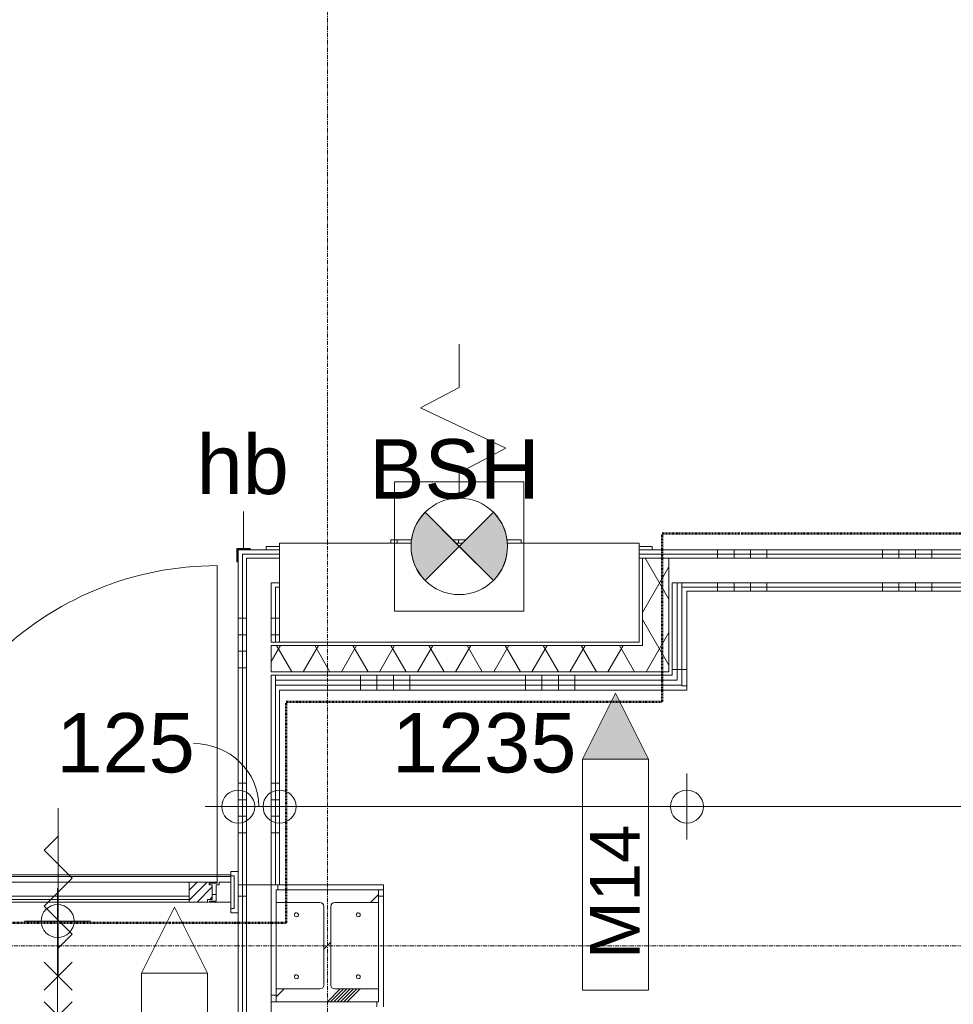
# Model space of a CAD drawing. Header units: millimetres. Extents: x 522 to 75900, y -25803 to 58941.
# Tile 116 of 134: x 43267 to 46098, y 35022 to 38008. Entities that reach past the tile are written whole.
import ezdxf

# ---------------------------------------------------------------- set-up
doc = ezdxf.new("R2010")
doc.units = ezdxf.units.MM
for name, pattern in [('BE_Brand', [10, 5, -2, 1, -2]), ('Dash', [6.35, 3.175, -3.175]), ('Dot', [4.7625, 0, -4.7625]), ('Grid Line', [22.225, 12.7, -3.175, 3.175, -3.175])]:
    doc.linetypes.add(name, pattern=pattern)
for name, color, linetype, lineweight in [('00_Algemeen', 7, 'Dot', 9), ('00_Algemeen-100', 7, 'Continuous', 9), ('22_Metselwerk', 7, 'Continuous', 9), ('25_Metaalconstructiewerk', 7, 'Continuous', 9), ('30_Kozijnen-ramen-deuren', 7, 'Continuous', 9), ('34_Beglazing', 7, 'Continuous', 18), ('42_Dekvloeren en vloersystemen', 7, 'Continuous', 9), ('57_Technische inrichting', 7, 'Continuous', 9)]:
    doc.layers.add(name, color=color, linetype=linetype, lineweight=lineweight)
doc.layers.add('51_Binnenriolering', color=7, linetype='Continuous', lineweight=18, true_color=0x7f7f7f)
doc.styles.add('Arial', font='arial.ttf', dxfattribs={"height": 180})
doc.styles.add('Arial_3', font='arial.ttf', dxfattribs={"height": 150})
doc.dimstyles.new('1_8mm_continuous_mm_zwart', dxfattribs={"dimscale": 304.8, "dimtxt": 183.646692, "dimasz": 0.328084, "dimexe": 0.328084, "dimexo": 0.0625, "dimgap": 0.164042, "dimtad": 1, "dimdec": 0, "dimzin": 0, "dimdsep": 46, "dimtxsty": 'Arial', "dimblk1": 'DOTBLANK', "dimblk2": 'DOTBLANK', "dimsah": 1, "dimcen": 0.09, "dimdle": 0.328084, "dimazin": 0, "dimtfac": 1, "dimtdec": 4, "dimtix": 1, "dimtmove": 0, "dimatfit": 3, "dimfxl": 0.328084, "dimfxlon": 1, "dimtvp": 1, "dimtolj": 1, "dimtzin": 0, "dimarcsym": 2})
doc.dimstyles.new('1_8mm_continuous_mm_zwart_1', dxfattribs={"dimscale": 304.8, "dimtxt": 183.646692, "dimasz": 0.328084, "dimexe": 0.328084, "dimexo": 0.0625, "dimgap": 0.164042, "dimtad": 1, "dimdec": 0, "dimzin": 0, "dimdsep": 46, "dimtxsty": 'Arial', "dimblk1": 'DOTBLANK', "dimblk2": 'DOTBLANK', "dimsah": 1, "dimcen": 0.09, "dimdle": 0.328084, "dimazin": 0, "dimtfac": 1, "dimtdec": 4, "dimtix": 1, "dimtmove": 2, "dimatfit": 3, "dimfxl": 0.328084, "dimfxlon": 1, "dimtvp": 1, "dimtolj": 1, "dimtzin": 0, "dimarcsym": 2})
doc.dimstyles.new('1_8mm_continuous_mm_zwart_2', dxfattribs={"dimscale": 304.8, "dimtxt": 183.646692, "dimasz": 0.328084, "dimexe": 0.328084, "dimexo": 0.0625, "dimgap": 0.164042, "dimtad": 1, "dimdec": 0, "dimzin": 0, "dimdsep": 46, "dimtxsty": 'Arial', "dimblk1": 'DOTBLANK', "dimblk2": 'DOTBLANK', "dimsah": 1, "dimcen": 0.09, "dimdle": 0.328084, "dimazin": 0, "dimtfac": 1, "dimtdec": 4, "dimtix": 1, "dimtmove": 1, "dimatfit": 3, "dimfxl": 0.328084, "dimfxlon": 1, "dimtvp": 1, "dimtolj": 1, "dimtzin": 0, "dimarcsym": 2})
pattern_1 = [(90, (49382.5, 36275), (-500, -1e-11), []), (90, (49432.5, 36275), (-500, -1e-11), []), (90, (49482.5, 36275), (-500, -1e-11), []), (90, (49532.5, 36275), (-500, -1e-11), [])]
pattern_2 = [(180, (45290, 36387.5), (-6e-14, -500), []), (180, (45290, 36437.5), (-6e-14, -500), []), (180, (45290, 36487.5), (-6e-14, -500), []), (180, (45290, 36537.5), (-6e-14, -500), [])]
pattern_3 = [(90, (44800, 35975), (-500, -2e-12), []), (90, (44850, 35975), (-500, -2e-12), []), (90, (44900, 35975), (-500, -2e-12), []), (90, (44950, 35975), (-500, -2e-12), [])]
pattern_4 = [(360, (43930, 35692.5), (9e-12, 500), []), (360, (43930, 35642.5), (9e-12, 500), []), (360, (43930, 35592.5), (9e-12, 500), []), (360, (43930, 35542.5), (9e-12, 500), [])]
pattern_5 = [(270, (44400, 36400), (500, 2e-12), []), (270, (44350, 36400), (500, 2e-12), []), (270, (44300, 36400), (500, 2e-12), []), (270, (44250, 36400), (500, 2e-12), [])]
pattern_6 = [(360, (43930, 35000), (8e-12, 500), []), (360, (43930, 34950), (8e-12, 500), []), (360, (43930, 34900), (8e-12, 500), []), (360, (43930, 34850), (8e-12, 500), [])]

# ---------------------------------------------------------------- blocks, each defined once
blk = doc.blocks.new('28_SCO_TLB_IN_steel S355_HEM - HE300M-V11-100 - Plattegrond - Begane grond')
at = {"layer": '25_Metaalconstructiewerk', "lineweight": 13}
h = blk.add_hatch(dxfattribs=at)
h.set_pattern_fill('FP_134', color=256, style=0, pattern_type=2)
h.set_pattern_definition([(45, (-44200, -35200), (-500, 500), []), (45, (-44030, -35200), (-500, 500), []), (45, (-44020, -35200), (-500, 500), []), (45, (-44010, -35200), (-500, 500), []), (45, (-44000, -35200), (-500, 500), []), (45, (-43990, -35200), (-500, 500), []), (45, (-43980, -35200), (-500, 500), []), (45, (-43970, -35200), (-500, 500), [])])
h.paths.add_polyline_path([(155, -170), (155, -131), (22.5, -131), (14, -127.5), (10.5, -119), (10.5, 119), (14, 127.5), (22.5, 131), (155, 131), (155, 170), (-155, 170), (-155, 131), (-22.5, 131), (-14, 127.5), (-10.5, 119), (-10.5, -119), (-14, -127.5), (-22.5, -131), (-155, -131), (-155, -170), (35.8, -170)], flags=0)
for p, q in [((155, 170), (-155, 170)), ((-155, 170), (-155, 131)), ((155, 131), (155, 170)), ((-155, 131), (-22.5, 131)), ((22.5, 131), (155, 131)), ((-10.5, 119), (-10.5, -119)), ((10.5, -119), (10.5, 119)), ((-22.5, -131), (-155, -131)), ((-155, -131), (-155, -170)), ((155, -131), (22.5, -131)), ((155, -170), (155, -131)), ((-155, -170), (155, -170))]:
    blk.add_line(p, q, dxfattribs=at)
for centre, start, end in [((-22.5, 119), 0, 90), ((22.5, 119), 90, 180), ((-22.5, -119), 270, 0), ((22.5, -119), 180, 270)]:
    blk.add_arc(centre, 12, start, end, dxfattribs=at)
blk = doc.blocks.new('28_ARC_staal - bevestiging - voetplaat 4 ankers lxbxt_f - 500x500x20 stelruimte 20 200-200 inboordiepte 500-3222366-100 - Plattegrond - Begane grond')
at = {"layer": '25_Metaalconstructiewerk', "lineweight": 13}
for centre, start, end in [((-93.9, 93.9), 0, 180), ((-93.9, 93.9), 180, 360), ((93.9, 93.9), 0, 180), ((93.9, 93.9), 180, 360), ((-93.9, -93.9), 0, 180), ((93.9, -93.9), 0, 180), ((-93.9, -93.9), 180, 360), ((93.9, -93.9), 180, 360)]:
    blk.add_arc(centre, 6, start, end, dxfattribs=at)
blk = doc.blocks.new('FRA_R12_AWT_CON_Betonwerk_R20_rvt-1-100 - Plattegrond - Begane grond')
at = {"lineweight": 13}
blk.add_blockref('28_SCO_TLB_IN_steel S355_HEM - HE300M-V11-100 - Plattegrond - Begane grond', (44200, 35200), dxfattribs=at)
at = {"lineweight": 13, "rotation": 89.99999999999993}
blk.add_blockref('28_ARC_staal - bevestiging - voetplaat 4 ankers lxbxt_f - 500x500x20 stelruimte 20 200-200 inboordiepte 500-3222366-100 - Plattegrond - Begane grond', (44200, 35200), dxfattribs=at)
blk = doc.blocks.new('NLRS_59_PF_UN_brandslanghaspelkast_gen - BSH1R - Deur Rechts Draaiend _ Daglijst-V60-100 - Plattegrond - Begane grond')
at = {"layer": '51_Binnenriolering'}
for p, q in [((-585, 10), (-545, 10)), ((-585, 10), (-585, 0)), ((-545, 0), (-585, 0)), ((545, 10), (585, 10)), ((585, 0), (545, 0)), ((585, 0), (585, 10))]:
    blk.add_line(p, q, dxfattribs=at)
blk = doc.blocks.new('FRA-ULC-R12-W-UO_installatie_R20_rvt-1-100 - Plattegrond - Begane grond')
at = {"layer": '00_Algemeen', "linetype": 'Continuous', "lineweight": 5, "true_color": 0x7f7f7f}
for points in [[(44496.6, 36307.4), (44600, 36410.8), (44496.6, 36514.1), (44484, 36499.8), (44473.4, 36483.9), (44465, 36466.7), (44458.8, 36448.6), (44455.1, 36429.9), (44453.8, 36410.8), (44455.1, 36391.7), (44458.8, 36372.9), (44465, 36354.8), (44473.4, 36337.7), (44484, 36321.8), (44494, 36310.2)], [(44703.4, 36307.4), (44716, 36321.8), (44726.6, 36337.7), (44735, 36354.8), (44741.2, 36372.9), (44744.9, 36391.7), (44746.2, 36410.8), (44744.9, 36429.9), (44741.2, 36448.6), (44735, 36466.7), (44726.6, 36483.9), (44716, 36499.8), (44703.4, 36514.1), (44600, 36410.8), (44657.8, 36352.9)]]:
    blk.add_hatch(color=8, dxfattribs=at).paths.add_polyline_path(points, flags=0)
at = {"layer": '00_Algemeen', "color": 8, "linetype": 'Continuous', "lineweight": 18, "true_color": 0x7f7f7f}
for p, q in [((44600, 36892.8), (44600, 37023.4)), ((44482.7, 36830.4), (44600, 36892.8)), ((44741, 36708.5), (44482.7, 36830.4)), ((44600, 36633.5), (44741, 36708.5)), ((44600, 36556.9), (44600, 36633.5)), ((44796, 36606.7), (44404, 36606.7)), ((44404, 36606.7), (44404, 36214.8)), ((44796, 36214.8), (44796, 36606.7)), ((44600, 36410.8), (44496.6, 36514.1)), ((44496.6, 36307.4), (44703.4, 36514.1)), ((44703.4, 36307.4), (44496.6, 36514.1)), ((44703.4, 36514.1), (44600, 36410.8)), ((44496.6, 36307.4), (44600, 36410.8)), ((44600, 36410.8), (44703.4, 36307.4)), ((44404, 36214.8), (44796, 36214.8))]:
    blk.add_line(p, q, dxfattribs=at)
blk.add_circle((44600, 36410.8), 146.2, dxfattribs=at)
for start, end in [(135, 225), (315, 45)]:
    blk.add_arc((44600, 36410.8), 146.2, start, end, dxfattribs=at)
at = {"color": 8, "lineweight": 18, "true_color": 0x7f7f7f, "rotation": 180}
blk.add_blockref('NLRS_59_PF_UN_brandslanghaspelkast_gen - BSH1R - Deur Rechts Draaiend _ Daglijst-V60-100 - Plattegrond - Begane grond', (44600, 36410.8), dxfattribs=at)
blk = doc.blocks.new('32_PR_b - 04_A_2000x2400_125mm_gl_Qbiq-10416155-100 - Plattegrond - Begane grond')
at = {"layer": '00_Algemeen', "linetype": 'Continuous', "true_color": 0xc0c0c0}
h = blk.add_hatch(dxfattribs=at)
h.set_pattern_fill('FP_99', color=9, style=0, pattern_type=2)
h.set_pattern_definition([(225, (43028.3, 35374), (1060.66, -1060.66), []), (225, (42068.3, 35374), (1060.66, -1060.66), []), (225, (42038.3, 35374), (1060.66, -1060.66), []), (225, (42008.3, 35374), (1060.66, -1060.66), []), (225, (41978.3, 35374), (1060.66, -1060.66), []), (225, (41948.3, 35374), (1060.66, -1060.66), []), (225, (41918.3, 35374), (1060.66, -1060.66), []), (225, (41888.3, 35374), (1060.66, -1060.66), [])])
h.paths.add_polyline_path([(1055.8, 41.5), (1055.8, 38.5), (1075.8, 38.5), (1075.8, -11), (1085.8, -11), (1085.8, -18.5), (1120.8, -18.5), (1120.8, 41.5)], flags=0)
h.paths.add_polyline_path([(-879.2, 41.5), (-879.2, -18.5), (-844.2, -18.5), (-844.2, -11), (-834.2, -11), (-834.2, 38.5), (-814.2, 38.5), (-814.2, 41.5)], flags=0)
at = {"layer": '00_Algemeen', "linetype": 'Continuous'}
for p, q in [((-313.6, 344.1), (-398.4, 428.9)), ((-398.4, 344.1), (-313.6, 428.9)), ((640.1, 344.1), (555.3, 428.9)), ((555.3, 344.1), (640.1, 428.9)), ((-356, 266.5), (-398.4, 308.9)), ((-356, 266.5), (-313.6, 308.9)), ((597.7, 266.5), (555.3, 308.9)), ((597.7, 266.5), (640.1, 308.9)), ((-398.4, 224.1), (-356, 266.5)), ((-313.6, 224.1), (-356, 266.5)), ((-356, -243.5), (-356, 266.5)), ((555.3, 224.1), (597.7, 266.5)), ((640.1, 224.1), (597.7, 266.5)), ((597.7, -243.5), (597.7, 266.5)), ((-356, 181.2), (-398.4, 138.8)), ((597.7, 181.2), (555.3, 138.8)), ((-398.4, 138.8), (-356, 96.4)), ((555.3, 138.8), (597.7, 96.4)), ((-356, 96.4), (-313.6, 53.9)), ((597.7, 96.4), (640.1, 53.9)), ((-313.6, 53.9), (-356, 11.5)), ((640.1, 53.9), (597.7, 11.5)), ((-356, 11.5), (-398.4, -30.9)), ((597.7, 11.5), (555.3, -30.9)), ((-398.4, -30.9), (-356, -73.4)), ((555.3, -30.9), (597.7, -73.4)), ((-356, -73.4), (-313.6, -115.8)), ((597.7, -73.4), (640.1, -115.8)), ((-313.6, -115.8), (-356, -158.2)), ((640.1, -115.8), (597.7, -158.2))]:
    blk.add_line(p, q, dxfattribs=at)
at = {"layer": '30_Kozijnen-ramen-deuren'}
for p, q in [((-879.2, 41.5), (-814.2, 41.5)), ((-879.2, -18.5), (-879.2, 41.5)), ((-834.2, 38.5), (-834.2, -11)), ((-814.2, 38.5), (-834.2, 38.5)), ((-814.2, 41.5), (-814.2, 38.5)), ((1055.8, 41.5), (1120.8, 41.5)), ((1055.8, 38.5), (1055.8, 41.5)), ((1075.8, 38.5), (1055.8, 38.5)), ((1075.8, -11), (1075.8, 38.5)), ((1120.8, 41.5), (1120.8, -18.5)), ((-844.2, -18.5), (-879.2, -18.5)), ((-844.2, -11), (-844.2, -18.5)), ((-834.2, -11), (-844.2, -11)), ((1085.8, -11), (1075.8, -11)), ((1085.8, -18.5), (1085.8, -11)), ((1120.8, -18.5), (1085.8, -18.5))]:
    blk.add_line(p, q, dxfattribs=at)
blk = doc.blocks.new('FHR - FHR-V28-100 - Plattegrond - Begane grond')
at = {"layer": '57_Technische inrichting'}
for p, q in [((-545, 21), (545, 21)), ((-545, 21), (-545, -280)), ((545, -280), (545, 21)), ((-145.8, -280), (-545, -280)), ((-188, -280), (-188, -290)), ((-144.8, -290), (-188, -290)), ((2.1, -290), (-20.2, -290)), ((10.2, -280), (-10.2, -280)), ((2.1, -280), (2.1, -290)), ((20.2, -290), (2.1, -290)), ((188.7, -290), (144.8, -290)), ((545, -280), (145.8, -280)), ((188.7, -280), (188.7, -290)), ((207.6, -290), (188.7, -290)), ((207.6, -280), (207.6, -290))]:
    blk.add_line(p, q, dxfattribs=at)
blk = doc.blocks.new('32_d_Binnendeur_PR_Beglaasd - D4-8611845-100 - Plattegrond - Begane grond')
at = {"layer": '34_Beglazing', "lineweight": 9, "true_color": 0xc0c0c0}
h = blk.add_hatch(dxfattribs=at)
h.set_pattern_fill('FP_370', color=9, style=0, pattern_type=2)
h.set_pattern_definition([(225, (44902.7, 35355.1), (1060.66, -1060.66), []), (225, (43942.7, 35355.1), (1060.66, -1060.66), []), (225, (43912.7, 35355.1), (1060.66, -1060.66), []), (225, (43882.7, 35355.1), (1060.66, -1060.66), []), (225, (43852.7, 35355.1), (1060.66, -1060.66), []), (225, (43822.7, 35355.1), (1060.66, -1060.66), []), (225, (43792.7, 35355.1), (1060.66, -1060.66), []), (225, (43762.7, 35355.1), (1060.66, -1060.66), [])])
h.paths.add_polyline_path([(1921.5, 22.6), (1921.5, -37.4), (2006.5, -37.4), (2006.5, -34.4), (1981.5, -34.4), (1981.5, -29.4), (1991.5, -29.4), (1991.5, 14.6), (1976.5, 14.6), (1976.5, 22.6)], flags=0)
h.paths.add_polyline_path([(1121.5, 22.6), (1066.5, 22.6), (1066.5, 14.6), (1051.5, 14.6), (1051.5, -29.4), (1061.5, -29.4), (1061.5, -34.4), (1036.5, -34.4), (1036.5, -37.4), (1121.5, -37.4)], flags=0)
at = {"layer": '30_Kozijnen-ramen-deuren'}
for p, q in [((1051.5, 14.6), (1066.5, 14.6)), ((1051.5, -29.4), (1051.5, 14.6)), ((1066.5, 14.6), (1066.5, 22.6)), ((1066.5, 22.6), (1121.5, 22.6)), ((1121.5, 22.6), (1121.5, -37.4)), ((1121.5, 22.6), (1921.5, 22.6)), ((1921.5, -37.4), (1921.5, 22.6)), ((1921.5, 22.6), (1976.5, 22.6)), ((1976.5, 22.6), (1976.5, 14.6)), ((1976.5, 14.6), (1991.5, 14.6)), ((1991.5, 14.6), (1991.5, -29.4)), ((1061.5, -29.4), (1051.5, -29.4)), ((1061.5, -34.4), (1061.5, -29.4)), ((1981.5, -29.4), (1981.5, -34.4)), ((1991.5, -29.4), (1981.5, -29.4)), ((1036.5, -34.4), (1061.5, -34.4)), ((1036.5, -37.4), (1036.5, -34.4)), ((1036.5, -997.4), (1036.5, -37.4)), ((1121.5, -37.4), (1036.5, -37.4)), ((1921.5, -37.4), (1121.5, -37.4)), ((1921.5, -37.4), (1121.5, -37.4)), ((2006.5, -37.4), (1921.5, -37.4)), ((1981.5, -34.4), (2006.5, -34.4)), ((1983.8, -37.4), (1992, -37.4)), ((2006.5, -34.4), (2006.5, -37.4))]:
    blk.add_line(p, q, dxfattribs=at)
at = {"layer": '30_Kozijnen-ramen-deuren', "linetype": 'Dash'}
for p, q in [((1066.5, 22.6), (1061.5, 22.6)), ((1921.5, 22.6), (1128.2, 22.6)), ((1959.5, 22.6), (1967.5, 22.6)), ((1976.5, 22.6), (1981.5, 22.6)), ((1981.5, 22.6), (1976.5, 22.6))]:
    blk.add_line(p, q, dxfattribs=at)
at = {"layer": '30_Kozijnen-ramen-deuren'}
blk.add_arc((1036.5, -37.4), 960, 270, 0, dxfattribs=at)
at = {"layer": '34_Beglazing', "lineweight": 9}
for p, q in [((1121.5, 4.6), (1121.5, 14.6)), ((1121.5, 14.6), (1921.5, 14.6)), ((1921.5, 4.6), (1121.5, 4.6)), ((1921.5, 14.6), (1921.5, 4.6))]:
    blk.add_line(p, q, dxfattribs=at)
blk = doc.blocks.new('22_HB_hoekbeschermer - 22_HB_hoekbeschermer-10202129-100 - Plattegrond - Begane grond')
at = {"layer": '30_Kozijnen-ramen-deuren'}
for p, q in [((0, 40), (0, 0)), ((3, 40), (0, 40)), ((3, 3), (3, 40)), ((0, 0), (40, 0)), ((40, 3), (3, 3)), ((40, 0), (40, 3))]:
    blk.add_line(p, q, dxfattribs=at)
blk = doc.blocks.new('00_TAG-WA_wall tag_BAR - Type Mark_7x2_rotate-7455555-100 - Plattegrond - Begane grond')
at = {"layer": '00_Algemeen', "linetype": 'Continuous'}
blk.add_hatch(color=256, dxfattribs=at).paths.add_polyline_path([(0, 9), (1, 7), (-1, 7)], flags=0)
for p, q in [((0, 9), (-1, 7)), ((1, 7), (0, 9)), ((-1, 7), (1, 7)), ((-1, 7), (-1, 0)), ((1, 7), (-1, 7)), ((1, 0), (1, 7)), ((-1, 0), (1, 0))]:
    blk.add_line(p, q, dxfattribs=at)
blk = doc.blocks.new('00_TAG-WA_wall tag_BAR - Type Mark_7x2_overhead_mirror-7496953-100 - Plattegrond - Begane grond')
at = {"layer": '00_Algemeen', "linetype": 'Continuous'}
for p, q in [((0, 9), (-1, 7)), ((1, 7), (0, 9)), ((-1, 7), (1, 7)), ((-1, 7), (-1, 0)), ((1, 7), (-1, 7)), ((1, 0), (1, 7)), ((-1, 0), (1, 0))]:
    blk.add_line(p, q, dxfattribs=at)
blk = doc.blocks.new('DIMBLOCK138-100 - Plattegrond - Begane grond')
at = {"layer": '00_Algemeen-100', "transparency": 16777216}
for p, q in [((43930, 35721.8), (43930, 35521.8)), ((43930, 35621.8), (43930, 35721.8)), ((44055, 35721.8), (44055, 35521.8)), ((44055, 35621.8), (44055, 35721.8)), ((43830, 35621.8), (44055, 35621.8))]:
    blk.add_line(p, q, dxfattribs=at)
for centre in [(43930, 35621.8), (44055, 35621.8)]:
    blk.add_circle(centre, 50, dxfattribs=at)
blk.add_ellipse((43794.1, 35621.8), major_axis=(198.4, 0), ratio=0.963885, start_param=0, end_param=1.570796, dxfattribs=at)
at = {"layer": '00_Algemeen-100', "color": 0, "transparency": 16777216, "insert": (43378.7, 35905.5), "char_height": 180, "width": 498.389, "attachment_point": 1, "line_spacing_factor": 0.941778, "style": 'Arial'}
blk.add_mtext('125', dxfattribs=at)
blk = doc.blocks.new('_DotBlank')
at = {"color": 0, "linetype": 'ByBlock', "lineweight": -2}
blk.add_line((-0.5, 0), (-1, 0), dxfattribs=at)
blk.add_circle((0, 0), 0.5, dxfattribs=at)
blk = doc.blocks.new('DIMBLOCK139-100 - Plattegrond - Begane grond')
at = {"layer": '00_Algemeen-100', "transparency": 16777216}
for p, q in [((44055, 35721.8), (44055, 35521.8)), ((44055, 35621.8), (44055, 35721.8)), ((45290, 35721.8), (45290, 35521.8)), ((45290, 35621.8), (45290, 35721.8)), ((44055, 35621.8), (45290, 35621.8))]:
    blk.add_line(p, q, dxfattribs=at)
for centre in [(44055, 35621.8), (45290, 35621.8)]:
    blk.add_circle(centre, 50, dxfattribs=at)
at = {"layer": '00_Algemeen-100', "color": 0, "transparency": 16777216, "insert": (44395.6, 35905.5), "char_height": 180, "width": 664.518, "attachment_point": 1, "line_spacing_factor": 0.941778, "style": 'Arial'}
blk.add_mtext('1235', dxfattribs=at)
blk = doc.blocks.new('DIMBLOCK140-100 - Plattegrond - Begane grond')
at = {"layer": '00_Algemeen-100', "transparency": 16777216}
for p, q in [((45290, 35721.8), (45290, 35521.8)), ((45290, 35621.8), (45290, 35721.8)), ((49175, 35721.8), (49175, 35521.8)), ((49175, 35621.8), (49175, 35721.8)), ((45290, 35621.8), (49175, 35621.8))]:
    blk.add_line(p, q, dxfattribs=at)
for centre in [(45290, 35621.8), (49175, 35621.8)]:
    blk.add_circle(centre, 50, dxfattribs=at)
at = {"layer": '00_Algemeen-100', "color": 0, "transparency": 16777216, "insert": (46955.6, 35905.5), "char_height": 180, "width": 664.518, "attachment_point": 1, "line_spacing_factor": 0.941778, "style": 'Arial'}
blk.add_mtext('3885', dxfattribs=at)
blk = doc.blocks.new('DIMBLOCK417-100 - Plattegrond - Begane grond')
at = {"layer": '00_Algemeen-100', "transparency": 16777216}
for p, q in [((43382.3, 32827), (43382.3, 35375)), ((43282.3, 35275), (43482.3, 35275)), ((43382.3, 35275), (43282.3, 35275)), ((43482.3, 32827), (43282.3, 32827)), ((43382.3, 32827), (43482.3, 32827))]:
    blk.add_line(p, q, dxfattribs=at)
for centre in [(43382.3, 35275), (43382.3, 32827)]:
    blk.add_circle(centre, 50, dxfattribs=at)
at = {"layer": '00_Algemeen-100', "color": 0, "transparency": 16777216, "insert": (43474.1, 33774.1), "char_height": 180, "width": 664.518, "attachment_point": 1, "rotation": 90, "line_spacing_factor": 0.941778, "style": 'Arial'}
blk.add_mtext('2448', dxfattribs=at)

msp = doc.modelspace()

# ---------------------------------------------------------------- hatches: boundary and pattern name
at = {"layer": '22_Metselwerk', "true_color": 0x808080}
h = msp.add_hatch(dxfattribs=at)
h.set_pattern_fill('FP_155', color=8, angle=-90, style=0, pattern_type=2)
h.set_pattern_definition(pattern_4)
h.paths.add_polyline_path([(43942.5, 35385), (43942.5, 36400), (43930, 36400), (43930, 35385)], flags=0)
h = msp.add_hatch(dxfattribs=at)
h.set_pattern_fill('FP_156', color=8, angle=-90, style=0, pattern_type=2)
h.set_pattern_definition(pattern_5)
h.paths.add_polyline_path([(44055, 36387.5), (44055, 36400), (43942.5, 36400), (43942.5, 36387.5), (44032.7, 36387.5)], flags=0)
h = msp.add_hatch(dxfattribs=at)
h.set_pattern_fill('FP_15', color=8, angle=-90, style=0, pattern_type=2)
h.set_pattern_definition(pattern_1)
h.paths.add_polyline_path([(53075, 36387.5), (53075, 36400), (52375, 36400), (52375, 36387.5), (52765.4, 36387.5)], flags=0)
h.paths.add_polyline_path([(51341, 36387.5), (51341, 36400), (45145, 36400), (45145, 36387.5), (51140.7, 36387.5)], flags=0)
h = msp.add_hatch(dxfattribs=at)
h.set_pattern_fill('FP_155', color=8, angle=-90, style=0, pattern_type=2)
h.set_pattern_definition(pattern_4)
h.paths.add_polyline_path([(43955, 35385), (43955, 36387.5), (43942.5, 36387.5), (43942.5, 35385)], flags=0)
h = msp.add_hatch(dxfattribs=at)
h.set_pattern_fill('FP_156', color=8, angle=-90, style=0, pattern_type=2)
h.set_pattern_definition(pattern_5)
h.paths.add_polyline_path([(44032.7, 36375), (44055, 36375), (44055, 36387.5), (43955, 36387.5), (43955, 36375), (44030, 36375)], flags=0)
h = msp.add_hatch(dxfattribs=at)
h.set_pattern_fill('FP_15', color=8, angle=-90, style=0, pattern_type=2)
h.set_pattern_definition(pattern_1)
h.paths.add_polyline_path([(53075, 36375), (53075, 36387.5), (52375, 36387.5), (52375, 36375), (52765.4, 36375)], flags=0)
h.paths.add_polyline_path([(51341, 36375), (51341, 36387.5), (45145, 36387.5), (45145, 36375), (51140.7, 36375)], flags=0)
at = {"layer": '22_Metselwerk'}
h = msp.add_hatch(dxfattribs=at)
h.set_pattern_fill('FP_2', color=256, angle=240, style=0, pattern_type=2)
h.set_pattern_definition([(60, (0, 0), (-86.60254, 50), []), (120, (0, 0), (-86.60254, -50), [])])
h.paths.add_polyline_path([(45155, 36030), (45235, 36030), (45235, 36375), (45155, 36375), (45155, 36110)], flags=0)
at = {"layer": '22_Metselwerk', "true_color": 0x808080}
h = msp.add_hatch(dxfattribs=at)
h.set_pattern_fill('FP_155', color=8, angle=-90, style=0, pattern_type=2)
h.set_pattern_definition(pattern_4)
h.paths.add_polyline_path([(44032.7, 35385), (44042.5, 35385), (44042.5, 36020), (44030, 36020), (44030, 35385)], flags=0)
h.paths.add_polyline_path([(44030, 36120), (44042.5, 36120), (44042.5, 36300), (44030, 36300)], flags=0)
h = msp.add_hatch(dxfattribs=at)
h.set_pattern_fill('FP_156', color=8, angle=-90, style=0, pattern_type=2)
h.set_pattern_definition(pattern_5)
h.paths.add_polyline_path([(44055, 36287.5), (44055, 36300), (44042.5, 36300), (44042.5, 36287.5)], flags=0)
h = msp.add_hatch(dxfattribs=at)
h.set_pattern_fill('FP_144', color=8, angle=270, style=0, pattern_type=2)
h.set_pattern_definition(pattern_2)
h.paths.add_polyline_path([(45260, 36005), (45260, 36300), (45245, 36300), (45245, 36005), (45251.3, 36005)], flags=0)
h = msp.add_hatch(dxfattribs=at)
h.set_pattern_fill('FP_144', color=8, angle=270, style=0, pattern_type=2)
h.set_pattern_definition(pattern_2)
h.paths.add_polyline_path([(45275, 35990), (45275, 36300), (45260, 36300), (45260, 35990)], flags=0)
h = msp.add_hatch(dxfattribs=at)
h.set_pattern_fill('FP_15', color=8, angle=-90, style=0, pattern_type=2)
h.set_pattern_definition(pattern_1)
h.paths.add_polyline_path([(53075, 36287.5), (53075, 36300), (52375, 36300), (52375, 36287.5), (52765.4, 36287.5)], flags=0)
h.paths.add_polyline_path([(51341, 36287.5), (51341, 36300), (45275, 36300), (45275, 36287.5), (51140.7, 36287.5)], flags=0)
h = msp.add_hatch(dxfattribs=at)
h.set_pattern_fill('FP_155', color=8, angle=-90, style=0, pattern_type=2)
h.set_pattern_definition(pattern_4)
h.paths.add_polyline_path([(44055, 35385), (44055, 35990), (44042.5, 35990), (44042.5, 35385)], flags=0)
h.paths.add_polyline_path([(44055, 36120), (44055, 36287.5), (44042.5, 36287.5), (44042.5, 36120)], flags=0)
h = msp.add_hatch(dxfattribs=at)
h.set_pattern_fill('FP_144', color=8, angle=270, style=0, pattern_type=2)
h.set_pattern_definition(pattern_2)
h.paths.add_polyline_path([(45275, 35975), (45290, 35975), (45290, 36287.5), (45275, 36287.5), (45275, 35990)], flags=0)
h = msp.add_hatch(dxfattribs=at)
h.set_pattern_fill('FP_15', color=8, angle=-90, style=0, pattern_type=2)
h.set_pattern_definition(pattern_1)
h.paths.add_polyline_path([(53075, 36275), (53075, 36287.5), (52375, 36287.5), (52375, 36275), (52765.4, 36275)], flags=0)
h.paths.add_polyline_path([(51341, 36275), (51341, 36287.5), (45290, 36287.5), (45290, 36275), (51140.7, 36275)], flags=0)
at = {"layer": '22_Metselwerk'}
h = msp.add_hatch(dxfattribs=at)
h.set_pattern_fill('FP_2', color=256, angle=240, style=0, pattern_type=2)
h.set_pattern_definition([(60, (0, 0), (-86.60254, 50), []), (120, (0, 0), (-86.60254, -50), [])])
h.paths.add_polyline_path([(44235.8, 36030), (45155, 36030), (45155, 36110), (44030, 36110), (44030, 36030), (44055, 36030)], flags=0)
at = {"layer": '22_Metselwerk', "true_color": 0x808080}
h = msp.add_hatch(dxfattribs=at)
h.set_pattern_fill('FP_145', color=8, angle=-90, style=0, pattern_type=2)
h.set_pattern_definition(pattern_3)
h.paths.add_polyline_path([(44055, 36005), (45245, 36005), (45245, 36020), (44042.5, 36020), (44042.5, 36005)], flags=0)
h = msp.add_hatch(dxfattribs=at)
h.set_pattern_fill('FP_145', color=8, angle=-90, style=0, pattern_type=2)
h.set_pattern_definition(pattern_3)
h.paths.add_polyline_path([(45260, 35990), (45260, 36005), (44042.5, 36005), (44042.5, 35990), (45251.3, 35990)], flags=0)
h = msp.add_hatch(dxfattribs=at)
h.set_pattern_fill('FP_145', color=8, angle=-90, style=0, pattern_type=2)
h.set_pattern_definition(pattern_3)
h.paths.add_polyline_path([(45260, 35975), (45275, 35975), (45275, 35990), (44055, 35990), (44055, 35975), (45251.3, 35975)], flags=0)
h = msp.add_hatch(dxfattribs=at)
h.set_pattern_fill('FP_298', color=8, angle=-90, style=0, pattern_type=2)
h.set_pattern_definition(pattern_6)
h.paths.add_polyline_path([(43930, 35015), (43942.5, 35015), (43942.5, 35385), (43930, 35385), (43930, 35165.7)], flags=0)
h = msp.add_hatch(dxfattribs=at)
h.set_pattern_fill('FP_298', color=8, angle=-90, style=0, pattern_type=2)
h.set_pattern_definition(pattern_6)
h.paths.add_polyline_path([(43942.5, 35015), (43955, 35015), (43955, 35385), (43942.5, 35385), (43942.5, 35165.7)], flags=0)
h = msp.add_hatch(dxfattribs=at)
h.set_pattern_fill('FP_246', color=8, angle=-90, style=0, pattern_type=2)
h.set_pattern_definition([(90, (44400, 35370), (-500, 3e-14), []), (90, (44450, 35370), (-500, 3e-14), []), (90, (44500, 35370), (-500, 3e-14), []), (90, (44550, 35370), (-500, 3e-14), [])])
h.paths.add_polyline_path([(44030, 35370), (44370, 35370), (44370, 35385), (44030, 35385)], flags=0)
h = msp.add_hatch(dxfattribs=at)
h.set_pattern_fill('FP_243', color=8, angle=270, style=0, pattern_type=2)
h.set_pattern_definition([(180, (44045, 35400), (-6e-14, -500), []), (180, (44045, 35450), (-6e-14, -500), []), (180, (44045, 35500), (-6e-14, -500), []), (180, (44045, 35550), (-6e-14, -500), [])])
h.paths.add_polyline_path([(44030, 35030), (44045, 35030), (44045, 35370), (44030, 35370), (44030, 35165.7)], flags=0)
h = msp.add_hatch(dxfattribs=at)
h.set_pattern_fill('FP_245', color=8, angle=-90, style=0, pattern_type=2)
h.set_pattern_definition([(0, (44355, 35000), (0, 500), []), (0, (44355, 34950), (0, 500), []), (0, (44355, 34900), (0, 500), []), (0, (44355, 34850), (0, 500), [])])
h.paths.add_polyline_path([(44355, 35030), (44370, 35030), (44370, 35370), (44355, 35370), (44355, 35069)], flags=0)
h = msp.add_hatch(dxfattribs=at)
h.set_pattern_fill('FP_244', color=8, angle=-90, style=0, pattern_type=2)
h.set_pattern_definition([(270, (44000, 35030), (500, 3e-14), []), (270, (43950, 35030), (500, 3e-14), []), (270, (43900, 35030), (500, 3e-14), []), (270, (43850, 35030), (500, 3e-14), [])])
h.paths.add_polyline_path([(44235.8, 35015), (44370, 35015), (44370, 35030), (44030, 35030), (44030, 35015), (44032.7, 35015)], flags=0)

# ---------------------------------------------------------------- linework, layer by layer
at = {"layer": '00_Algemeen', "color": 16, "linetype": 'Grid Line', "true_color": 0x800000}
for p, q in [((44200, 4084), (44200, 58341)), ((5155.6, 35200), (57181.4, 35200))]:
    msp.add_line(p, q, dxfattribs=at)
at = {"layer": '00_Algemeen', "linetype": 'Continuous'}
msp.add_line((43946, 36404), (43946, 36516.1), dxfattribs=at)
at = {"layer": '00_Algemeen', "color": 82, "linetype": 'BE_Brand', "lineweight": 50, "true_color": 0x46cc0d}
for p, q in [((45215, 35940), (45215, 36450)), ((45215, 36450), (53075, 36450)), ((44075, 35270), (44075, 35940)), ((44075, 35940), (45215, 35940)), ((41750, 35270), (44075, 35270))]:
    msp.add_line(p, q, dxfattribs=at)
at = {"layer": '22_Metselwerk'}
for p, q in [((44055, 36400), (43930, 36400)), ((43930, 36400), (43930, 35385)), ((51341, 36400), (45145, 36400)), ((43942.5, 36387.5), (43942.5, 35385)), ((43942.5, 36387.5), (44055, 36387.5)), ((43955, 36375), (43955, 35385)), ((43955, 36375), (44055, 36375)), ((45145, 36387.5), (51341, 36387.5)), ((45145, 36375), (51341, 36375)), ((45155, 36110), (45155, 36375)), ((45235, 36030), (45235, 36375)), ((44030, 36300), (44030, 36120)), ((44030, 36300), (44055, 36300)), ((45245, 36300), (51341, 36300)), ((45245, 36020), (45245, 36300)), ((45260, 36005), (45260, 36300)), ((45275, 35990), (45275, 36300)), ((44042.5, 36287.5), (44042.5, 36120)), ((44042.5, 36287.5), (44055, 36287.5)), ((45275, 36287.5), (51341, 36287.5)), ((45290, 36275), (51341, 36275)), ((45290, 35975), (45290, 36275)), ((44030, 36120), (44055, 36120)), ((44030, 36110), (45155, 36110)), ((44030, 36030), (44030, 36110)), ((44030, 36030), (45235, 36030)), ((44030, 36020), (45245, 36020)), ((44030, 36020), (44030, 35385)), ((44042.5, 36020), (44042.5, 35385)), ((44042.5, 36005), (45260, 36005)), ((44042.5, 35990), (45275, 35990)), ((44055, 35975), (45290, 35975)), ((44055, 35385), (44055, 35975)), ((43930, 35425), (43907.5, 35425)), ((43907.5, 35425), (43907.5, 35300)), ((43907.5, 35412.5), (43917.5, 35412.5)), ((43917.5, 35312.5), (43917.5, 35412.5)), ((43930, 35300), (43930, 35425)), ((43930, 35385), (43930, 33310)), ((44370, 35385), (43930, 35385)), ((43942.5, 35385), (43942.5, 33310)), ((43955, 35385), (43955, 33310)), ((44030, 35385), (44030, 33310)), ((44030, 35385), (44030, 35030)), ((44370, 35015), (44370, 35385)), ((44370, 35370), (44355, 35370)), ((44045, 35069), (44045, 35331)), ((44355, 35331), (44355, 35069)), ((43907.5, 35312.5), (43917.5, 35312.5)), ((43907.5, 35300), (43930, 35300)), ((44045, 35030), (44030, 35030)), ((44030, 35030), (44030, 35015))]:
    msp.add_line(p, q, dxfattribs=at)
at = {"layer": '42_Dekvloeren en vloersystemen', "color": 7, "true_color": 0xffffff}
for p, q in [((41907.5, 35415), (43907.5, 35415)), ((43907.5, 35410), (41907.5, 35410)), ((43862.5, 35355), (43851.2, 35355))]:
    msp.add_line(p, q, dxfattribs=at)

# ---------------------------------------------------------------- block references
at = {"lineweight": 5}
for name in ['FRA_R12_AWT_CON_Betonwerk_R20_rvt-1-100 - Plattegrond - Begane grond', 'FRA-ULC-R12-W-UO_installatie_R20_rvt-1-100 - Plattegrond - Begane grond']:
    msp.add_blockref(name, (0, 0), dxfattribs=at)
at = {"layer": '00_Algemeen', "linetype": 'Continuous', "xscale": 99.99999999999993, "yscale": 99.99999999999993, "zscale": 99.99999999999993}
for name, p in [('00_TAG-WA_wall tag_BAR - Type Mark_7x2_rotate-7455555-100 - Plattegrond - Begane grond', (45073.7, 35065.8)), ('00_TAG-WA_wall tag_BAR - Type Mark_7x2_overhead_mirror-7496953-100 - Plattegrond - Begane grond', (43736.8, 34416.9))]:
    msp.add_blockref(name, p, dxfattribs=at)
at = {"layer": '30_Kozijnen-ramen-deuren'}
for name, p, rotation in [('22_HB_hoekbeschermer - 22_HB_hoekbeschermer-10202129-100 - Plattegrond - Begane grond', (43926, 36404), 270.0000000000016), ('32_d_Binnendeur_PR_Beglaasd - D4-8611845-100 - Plattegrond - Begane grond', (44902.7, 35355.1), 180), ('32_PR_b - 04_A_2000x2400_125mm_gl_Qbiq-10416155-100 - Plattegrond - Begane grond', (43028.3, 35374), 180)]:
    msp.add_blockref(name, p, dxfattribs=dict(at, rotation=rotation))
at = {"layer": '57_Technische inrichting', "rotation": 180}
msp.add_blockref('FHR - FHR-V28-100 - Plattegrond - Begane grond', (44600, 36141), dxfattribs=at)

# ---------------------------------------------------------------- texts
at = {"layer": '00_Algemeen', "linetype": 'Continuous', "insert": (43803.5, 36749.2), "char_height": 180, "width": 336.709, "attachment_point": 1, "style": 'Arial'}
msp.add_mtext('hb', dxfattribs=at)
at = {"layer": '00_Algemeen', "color": 1, "linetype": 'Continuous', "true_color": 0xff0000, "insert": (44326.6, 36735.8), "char_height": 180, "width": 617.299, "attachment_point": 1, "style": 'Arial'}
msp.add_mtext('BSH', dxfattribs=at)
at = {"layer": '00_Algemeen', "linetype": 'Continuous', "insert": (44996.6, 35159.8), "char_height": 150, "width": 505.063, "attachment_point": 1, "rotation": 90, "style": 'Arial_3'}
msp.add_mtext('M14', dxfattribs=at)

# ---------------------------------------------------------------- dimensions: what is measured, and where the dimension line sits
at = {"layer": '00_Algemeen', "linetype": 'Continuous'}
dim = msp.add_linear_dim(base=(44055, 35621.8), p1=(43930, 35721.8), p2=(44055, 35721.8), dimstyle='1_8mm_continuous_mm_zwart_2', override={"dimpost": '<>', "dimfxl": 125}, dxfattribs=at)
dim.commit()
dim.dimension.update_dxf_attribs({"geometry": 'DIMBLOCK138-100 - Plattegrond - Begane grond', "text_midpoint": (43627.9, 35785.5), "dimtype": 160})
for base, p1, p2, override, picture, middle in [((45290, 35621.8), (44055, 35721.8), (45290, 35721.8), {"dimpost": '<>', "dimfxl": 1235}, 'DIMBLOCK139-100 - Plattegrond - Begane grond', (44672.5, 35763.8)), ((49175, 35621.8), (45290, 35721.8), (49175, 35721.8), {"dimpost": '<>', "dimfxl": 3885}, 'DIMBLOCK140-100 - Plattegrond - Begane grond', (47232.5, 35763.8))]:
    dim = msp.add_linear_dim(base=base, p1=p1, p2=p2, dimstyle='1_8mm_continuous_mm_zwart', override=override, dxfattribs=at)
    dim.commit()
    dim.dimension.update_dxf_attribs({"geometry": picture, "text_midpoint": middle})
dim = msp.add_linear_dim(base=(43382.3, 35275), p1=(43482.3, 32827), p2=(43282.3, 35275), angle=90, dimstyle='1_8mm_continuous_mm_zwart_1', override={"dimpost": '<>', "dimfxl": 2456.156347}, dxfattribs=at)
dim.commit()
dim.dimension.update_dxf_attribs({"geometry": 'DIMBLOCK417-100 - Plattegrond - Begane grond', "text_midpoint": (43594.1, 34106.4), "dimtype": 160, "text_rotation": 90})

doc.saveas('drawing.dxf')
